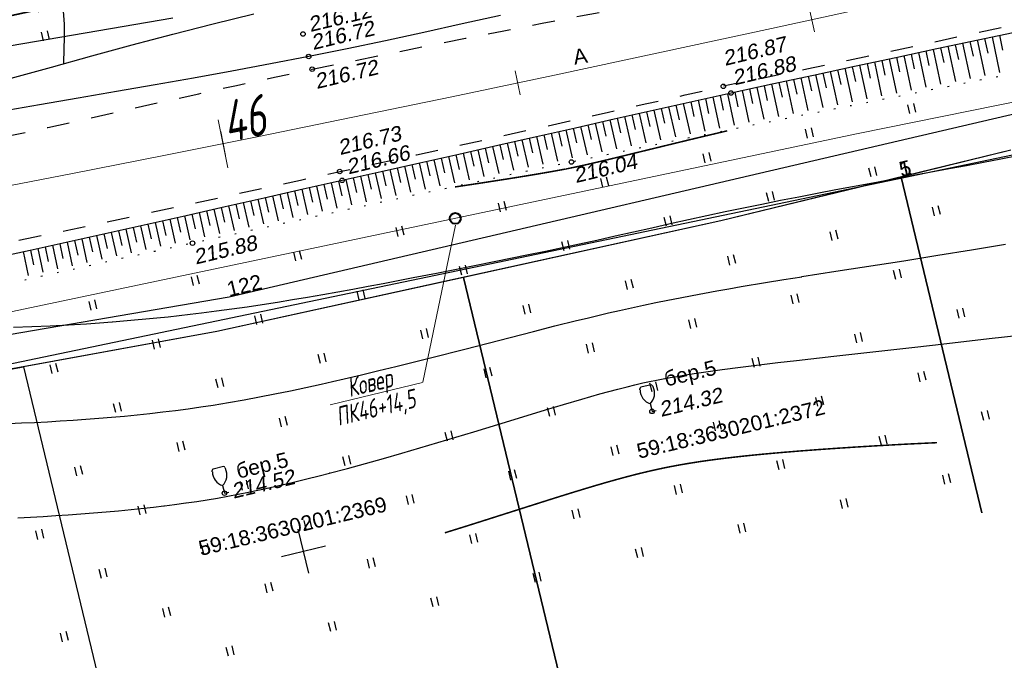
# Model space of a CAD drawing. Header units: millimetres. Extents: x -10 to 1169, y 1 to 1686.
# Tile 93 of 224: x 779 to 844, y 106 to 149. Entities that reach past the tile are written whole.
import ezdxf
from ezdxf.enums import TextEntityAlignment as Align
from ezdxf.lldxf.tags import DXFTag

# ---------------------------------------------------------------- set-up
doc = ezdxf.new("R2010")
doc.units = ezdxf.units.MM
for name, pattern in [('ADOT1', [1, 0, -1]), ('AHIDDEN2', [3, 1.5, -1.5]), ('PHANTOM2', [1.25, 0.625, -0.125, 0.125, -0.125, 0.125, -0.125])]:
    doc.linetypes.add(name, pattern=pattern)
for name, color, linetype in [('CONTURS', 7, 'Continuous'), ('COORDS', 7, 'Continuous'), ('GPR_PICK', 7, 'Continuous'), ('IZOLINES', 32, 'Continuous'), ('PDIGIT', 170, 'Continuous'), ('PICKETS', 7, 'Continuous'), ('ОБЪЕКТЫ_АВТОДОРОГ', 7, 'Continuous'), ('УЧАСТКИ', 7, 'Continuous')]:
    doc.layers.add(name, color=color, linetype=linetype)
doc.layers.add('СВЯЗЬ', color=170, linetype='Связь', lineweight=30)
doc.styles.add('GPR', font='isocpeui.ttf', dxfattribs={"width": 0.8})
doc.styles.get("Standard").update_dxf_attribs({"font": 'arial.ttf'})
tags = doc.linetypes.add('газ', pattern='A,42.7,-5.08,["Г",Standard,S=2.54,R=0,X=-2.54,Y=-1.27],-3.81', length=51.59).pattern_tags.tags
tags[6] = DXFTag(74, 10)
doc.linetypes.add('Связь', pattern='A,12.5,[130,ltypeshp.shx,S=1,R=-30,X=0,Y=0.9],1,[130,ltypeshp.shx,S=1,R=-30,X=0,Y=0.9],1,[130,ltypeshp.shx,S=1,R=-30,X=0,Y=0.9],4.5', length=19)

# ---------------------------------------------------------------- blocks, each defined once
blk = doc.blocks.new('133')
at = {"layer": 'CONTURS', "color": 7, "linetype": 'Continuous', "const_width": 0.2}
for points in [[(-11, 0), (-2, 0)], [(0, 0), (9, 0)]]:
    blk.add_lwpolyline(points, dxfattribs=at)
at = {"layer": 'CONTURS', "color": 7, "linetype": 'Continuous', "const_width": 0.5}
blk.add_lwpolyline([(-6.79, 0, 1), (-6.29, 0, 1)], format="xyb", close=True, dxfattribs=at)
blk = doc.blocks.new('401')
at = {"layer": 'CONTURS'}
for p, q in [((0, 0), (0, 1.2)), ((0.8, 0), (0.8, 1.2))]:
    blk.add_line(p, q, dxfattribs=at)
blk = doc.blocks.new('390_2')
at = {"layer": 'CONTURS', "color": 7}
for p, q in [((0.7, 3.47), (-0.69, 3.47)), ((0, 1.06), (0, 0.03)), ((0.02, 0), (0.58, 0))]:
    blk.add_line(p, q, dxfattribs=at)
at = {"layer": 'CONTURS', "color": 7, "linetype": 'Continuous'}
for centre, radius, start, end in [((1.01, 2.72), 1.95, 167.2459, 239.376), ((-19.94, 7.46), 19.52, 347.2459, 347.6983), ((-0.65, 3.26), 0.22, 101.9408, 167.6983), ((-0.69, 3.45), 0.0195, 90, 101.9408), ((-1.01, 2.72), 1.95, 300.624, 12.7541), ((0.65, 3.26), 0.22, 12.3017, 76.9673), ((19.94, 7.46), 19.52, 192.3017, 192.7541)]:
    blk.add_arc(centre, radius, start, end, dxfattribs=at)
blk = doc.blocks.new('пкк')
at = {"layer": 'ОБЪЕКТЫ_АВТОДОРОГ', "lineweight": 15, "ltscale": 200}
blk.add_line((-0.011, -0.822), (-0.008, 0.805), dxfattribs=at)
blk = doc.blocks.new('пк')
at = {"layer": 'ОБЪЕКТЫ_АВТОДОРОГ', "linetype": 'Continuous', "lineweight": 25, "xscale": 2, "yscale": 2, "zscale": 2}
blk.add_blockref('пкк', (0.003, 0.008), dxfattribs=at)

msp = doc.modelspace()

# ---------------------------------------------------------------- linework, layer by layer
at = {"linetype": 'Continuous', "lineweight": 40}
msp.add_circle((807.51397, 135.5414), 0.36213, dxfattribs=at)
msp.add_circle((807.51397, 135.5414), 0.36213, dxfattribs=at)
at = {"layer": 'CONTURS', "color": 1, "linetype": 'газ', "lineweight": 15}
for p, q in [((834.30592, 141.19261), (897.93679, 154.00682)), ((740.35552, 121.40572), (834.30592, 141.19261))]:
    msp.add_line(p, q, dxfattribs=at)
at = {"layer": 'CONTURS', "lineweight": -2}
for p, q in [((842.2271, 147.40546), (842.72905, 145.04672)), ((842.71619, 147.50936), (842.92428, 146.53125)), ((843.20527, 147.61327), (843.70937, 145.24319)), ((843.69436, 147.71716), (843.90237, 146.73903)), ((838.8038, 146.67677), (839.0125, 145.69879)), ((839.2928, 146.78108), (839.78752, 144.46165)), ((839.78184, 146.88519), (839.99034, 145.90717)), ((840.27088, 146.9893), (840.76792, 144.65665)), ((840.75994, 147.09334), (840.96826, 146.11528)), ((841.24899, 147.19738), (841.74845, 144.85168)), ((841.73805, 147.30142), (841.94625, 146.32333)), ((835.86998, 146.05011), (836.07946, 145.0723)), ((836.35889, 146.15483), (836.84601, 143.8794)), ((836.84785, 146.25933), (837.05703, 145.28145)), ((837.33681, 146.36383), (837.82639, 144.07343)), ((837.82581, 146.46814), (838.03472, 145.49021)), ((838.3148, 146.57245), (838.80693, 144.26748)), ((832.93678, 145.42056), (833.14733, 144.44298)), ((833.42558, 145.52581), (833.90482, 143.29854)), ((833.91441, 145.63088), (834.12456, 144.65321)), ((834.40325, 145.73595), (834.88507, 143.4921)), ((834.89216, 145.84067), (835.10194, 144.86292)), ((835.38107, 145.94539), (835.86551, 143.6857)), ((830.00439, 144.78723), (830.2164, 143.80996)), ((830.49305, 144.89315), (830.96435, 142.71768)), ((830.98172, 144.99897), (831.19318, 144.02159)), ((831.47039, 145.1048), (831.94431, 142.91127)), ((831.95919, 145.21005), (832.17015, 144.23256)), ((832.44798, 145.3153), (832.92451, 143.10492)), ((827.07302, 144.14923), (827.28675, 143.17234)), ((827.5615, 144.25595), (828.02481, 142.13539)), ((828.04998, 144.36267), (828.26315, 143.38565)), ((828.53846, 144.46939), (829.00471, 142.3296)), ((829.0271, 144.57535), (829.23969, 143.59821)), ((829.51574, 144.68131), (829.98442, 142.52377)), ((823.65461, 143.39793), (824.1062, 141.35438)), ((824.14288, 143.5056), (824.35838, 142.52909)), ((824.63115, 143.61327), (825.08585, 141.55014)), ((825.11942, 143.72094), (825.33436, 142.74431)), ((825.60769, 143.82861), (826.06554, 141.74547)), ((826.09611, 143.93556), (826.31045, 142.9588)), ((826.58454, 144.04252), (827.045, 141.94075)), ((820.72603, 142.74724), (821.16798, 140.76319)), ((821.2141, 142.8558), (821.43127, 141.87967)), ((821.70217, 142.96437), (822.14748, 140.96047)), ((822.19024, 143.07294), (822.40691, 142.0967)), ((822.67831, 143.18151), (823.12697, 141.15745)), ((823.16646, 143.28972), (823.38255, 142.31334)), ((817.79861, 142.09131), (818.23059, 140.16575)), ((818.28649, 142.20075), (818.50516, 141.22495)), ((818.77436, 142.31019), (819.20981, 140.36494)), ((819.26227, 142.41947), (819.48049, 141.44357)), ((819.75019, 142.52875), (820.18899, 140.56408)), ((820.23811, 142.63799), (820.45581, 141.66198)), ((814.87195, 141.43203), (815.29368, 139.56016)), ((815.35969, 141.54205), (815.57935, 140.56648)), ((815.84744, 141.65208), (816.27271, 139.76204)), ((816.33523, 141.76189), (816.55461, 140.78625)), ((816.82302, 141.8717), (817.25171, 139.96391)), ((817.31082, 141.9815), (817.52988, 141.00579)), ((812.4334, 140.88113), (812.65358, 139.90567)), ((812.92108, 140.99143), (813.33626, 139.15159)), ((813.4088, 141.10158), (813.62885, 140.12609)), ((813.89652, 141.21173), (814.31499, 139.35603)), ((814.38423, 141.32188), (814.60412, 140.34635)), ((809.5073, 140.21936), (809.72757, 139.24392)), ((809.99499, 140.32964), (810.40053, 138.5339)), ((810.48267, 140.43993), (810.70296, 139.46449)), ((810.97036, 140.55022), (811.37911, 138.74025)), ((811.45804, 140.66052), (811.6783, 139.68508)), ((811.94572, 140.77083), (812.3576, 138.94657)), ((806.58105, 139.55824), (806.80095, 138.58272)), ((807.06879, 139.6683), (807.46525, 137.91027)), ((807.55651, 139.77842), (807.77658, 138.80294)), ((808.04424, 139.88854), (808.44372, 138.11845)), ((808.53192, 139.99882), (808.75212, 139.02336)), ((809.01961, 140.10909), (809.42212, 138.3264)), ((803.65435, 138.89914), (803.87362, 137.92348)), ((804.14218, 139.0088), (804.53046, 137.28184)), ((804.63001, 139.11845), (804.84947, 138.14283)), ((805.11784, 139.22811), (805.50862, 137.49171)), ((805.60558, 139.33815), (805.82526, 138.36258)), ((806.09332, 139.44819), (806.48698, 137.701)), ((800.72689, 138.24344), (800.94576, 137.26768)), ((801.21485, 138.35251), (801.59665, 136.65028)), ((801.70281, 138.46157), (801.92171, 137.48583)), ((802.19077, 138.57064), (802.57433, 136.86126)), ((802.67865, 138.68007), (802.8977, 137.70435)), ((803.16652, 138.78949), (803.55242, 137.07156)), ((797.79936, 137.58802), (798.01883, 136.6124)), ((798.28725, 137.69737), (798.66495, 136.01696)), ((798.77517, 137.80665), (798.99434, 136.83096)), ((799.26308, 137.91592), (799.64196, 136.22827)), ((799.751, 138.02515), (799.96997, 137.04942)), ((800.23893, 138.13437), (800.61917, 136.43935)), ((794.87289, 136.9279), (795.09316, 135.95246)), ((795.36057, 137.0382), (795.73421, 135.38275)), ((795.84829, 137.14832), (796.06834, 136.17283)), ((796.33602, 137.25843), (796.71122, 135.59424)), ((796.82374, 137.36855), (797.04354, 136.39301)), ((797.31146, 137.47867), (797.68815, 135.80569)), ((791.94706, 136.26494), (792.16751, 135.28955)), ((792.43469, 136.37547), (792.80252, 134.74836)), ((792.92232, 136.486), (793.14281, 135.51061)), ((793.40995, 136.59654), (793.77993, 134.95983)), ((793.89757, 136.70707), (794.11801, 135.73167)), ((794.3852, 136.8176), (794.75717, 135.17127)), ((789.02114, 135.60236), (789.24084, 134.62679)), ((789.50887, 135.71244), (789.86904, 134.1146)), ((789.99652, 135.82291), (790.21657, 134.84742)), ((790.48416, 135.93338), (790.84706, 134.32594)), ((790.97179, 136.0439), (791.19211, 135.06847)), ((791.45942, 136.15442), (791.82489, 134.53711)), ((786.09438, 134.94353), (786.31236, 133.96757)), ((786.5823, 135.05274), (786.935, 133.47629)), ((787.07013, 135.16243), (787.2888, 134.18663)), ((787.55795, 135.27211), (787.91311, 133.68989)), ((788.04568, 135.38219), (788.26494, 134.40653)), ((788.53341, 135.49227), (788.89116, 133.90227)), ((783.16607, 134.29161), (783.38115, 133.31501)), ((783.65428, 134.39953), (784.00074, 132.83082)), ((784.14244, 134.5077), (784.35866, 133.53136)), ((784.6306, 134.61588), (784.979, 133.04692)), ((785.11853, 134.72509), (785.33573, 133.74897)), ((785.60645, 134.83431), (785.95711, 133.26163)), ((780.23554, 133.64975), (780.44675, 132.67231)), ((780.72413, 133.75595), (781.0655, 132.18137)), ((781.21273, 133.86215), (781.42523, 132.88499)), ((781.70132, 133.96834), (782.04384, 132.39815)), ((782.18959, 134.07601), (782.4034, 133.09914)), ((782.67786, 134.18368), (783.02245, 132.61462)), ((778.76931, 133.33326), (779.108, 131.74783)), ((779.25813, 133.43841), (779.46786, 132.46065)), ((779.74695, 133.54355), (780.08702, 131.96455))]:
    msp.add_line(p, q, dxfattribs=at)
at = {"layer": 'CONTURS', "lineweight": 15}
for p, q in [((805.35484, 124.64677), (807.52349, 135.08245)), ((799.18891, 123.1466), (805.32945, 124.62107))]:
    msp.add_line(p, q, dxfattribs=at)
at = {"layer": 'CONTURS', "linetype": 'AHIDDEN2', "flags": 128}
for points in [[(896.55557, 159.75901), (896.17274, 159.67612), (893.5076, 159.10412), (890.84097, 158.53949), (888.63602, 158.08053), (886.42974, 157.62772), (884.2226, 157.17886), (882.01508, 156.73173), (879.80769, 156.28411), (877.60089, 155.8338), (875.39518, 155.37857), (873.19104, 154.91622), (870.98896, 154.44452), (868.78942, 153.96127), (867.21182, 153.6055), (865.63578, 153.24268), (864.06095, 152.87442), (862.48696, 152.50233), (860.91346, 152.12802), (859.34009, 151.7531), (857.76649, 151.37917), (856.19232, 151.00785), (854.6172, 150.64074), (853.04078, 150.27945), (850.27708, 149.65575), (847.51195, 149.0384), (844.7454, 148.4274), (841.97743, 147.82275), (839.20803, 147.22445), (836.4372, 146.6325), (833.66495, 146.0469), (830.89128, 145.46765), (828.11618, 144.89475), (825.33966, 144.3282)], [(736.12683, 133.37263), (739.81607, 133.9641), (743.50219, 134.57125), (747.18519, 135.19406), (750.86508, 135.83256), (754.54185, 136.48672), (758.21551, 137.15656), (761.88605, 137.84207), (765.55347, 138.54325), (769.21778, 139.26011), (772.87897, 139.99264), (775.39641, 140.51178), (777.91057, 141.04729), (780.42221, 141.59534), (782.93212, 142.1521), (785.44108, 142.71372), (787.94984, 143.27639), (790.45919, 143.83626), (792.96991, 144.38951), (795.48277, 144.9323), (797.99853, 145.46079), (800.54418, 145.98382), (803.09095, 146.50139), (805.63885, 147.01349), (808.18788, 147.52012), (810.73804, 148.02128), (813.28933, 148.51698), (815.84175, 149.0072), (818.3953, 149.49197), (820.94998, 149.97126), (823.50578, 150.44508)], [(737.22679, 126.29482), (740.89589, 126.9315), (744.56289, 127.57866), (748.2278, 128.23631), (751.89062, 128.90445), (755.55135, 129.58308), (759.20998, 130.27221), (762.86651, 130.97182), (766.52095, 131.68192), (770.1733, 132.40252), (773.82355, 133.1336), (776.42858, 133.66338), (779.03217, 134.20054), (781.63447, 134.74422), (784.23565, 135.29354), (786.83587, 135.84763), (789.43529, 136.4056), (792.03407, 136.9666), (794.63238, 137.52975), (797.23037, 138.09417), (799.82821, 138.65899), (802.38166, 139.21531), (804.9346, 139.77398), (807.48702, 140.33501), (810.03894, 140.8984), (812.59034, 141.46414), (815.14123, 142.03224), (817.69161, 142.6027), (820.24147, 143.17551), (822.79082, 143.75068), (825.33966, 144.3282)]]:
    msp.add_lwpolyline(points, dxfattribs=at)
at = {"layer": 'CONTURS', "linetype": 'ADOT1', "flags": 128}
msp.add_lwpolyline([(897.48967, 155.86891), (897.25868, 155.82277), (894.52038, 155.27342), (891.78244, 154.72223), (889.04476, 154.16971), (886.30725, 153.61637), (883.5698, 153.06272), (880.83231, 152.50926), (878.09469, 151.95649), (874.87017, 151.30498), (871.64601, 150.65172), (868.4221, 149.99716), (865.19836, 149.34178), (861.9747, 148.68604), (858.75101, 148.0304), (855.52721, 147.37532), (852.3032, 146.72128), (849.07889, 146.06873), (845.85419, 145.41814), (842.79279, 144.80452), (839.73046, 144.19543), (836.66753, 143.58926), (833.60433, 142.98442), (830.54119, 142.3793), (827.47845, 141.77229), (824.41643, 141.16181), (821.35546, 140.54624), (818.29587, 139.92399), (815.23799, 139.29346), (812.71531, 138.76652), (810.19361, 138.2348), (807.67275, 137.69902), (805.15258, 137.1599), (802.63296, 136.61817), (800.11373, 136.07453), (797.59475, 135.52972), (795.07587, 134.98445), (792.55695, 134.43945), (790.03783, 133.89543), (787.50382, 133.3452), (784.971, 132.78922), (782.43893, 132.22964), (779.90715, 131.66863), (777.37523, 131.10836), (774.84273, 130.551), (772.30919, 129.99871), (769.77418, 129.45365), (767.23725, 128.918), (764.69796, 128.39392), (762.06555, 127.86129), (759.43171, 127.33564), (756.79644, 126.81699), (754.15976, 126.30533), (751.52165, 125.80066), (748.88212, 125.30298), (746.24117, 124.8123), (743.59879, 124.3286), (740.95499, 123.85189), (738.30977, 123.38218)], dxfattribs=at)
at = {"layer": 'CONTURS', "linetype": 'Continuous', "flags": 128}
for points in [[(810.5173, 149.04186), (807.9712, 148.47362), (805.4238, 147.91196), (802.87432, 147.36072), (800.32199, 146.82373), (797.76603, 146.30483), (795.21728, 145.81043), (792.66447, 145.3365), (790.10856, 144.87814), (787.55052, 144.43046), (784.99133, 143.98858), (782.43196, 143.5476), (779.87338, 143.10264), (777.31655, 142.64881)], [(777.9828, 144.87673), (780.66832, 145.60521), (783.35201, 146.34184), (786.03629, 147.07546), (788.72362, 147.79489), (791.41643, 148.48895), (794.11716, 149.14647)], [(776.64943, 132.88227), (779.2478, 133.43506), (781.84388, 133.99933), (784.43811, 134.57279), (787.03096, 135.15317), (789.62286, 135.73817), (792.21428, 136.32551), (794.80567, 136.91291), (797.39748, 137.49809), (799.99016, 138.07877), (802.57673, 138.65691), (805.16261, 139.23817), (807.74802, 139.82157), (810.33318, 140.40611), (812.9183, 140.9908), (815.5036, 141.57468), (818.08929, 142.15675), (820.6756, 142.73602), (823.26273, 143.31151), (825.85092, 143.88224), (828.58828, 144.48027), (831.32662, 145.07384), (834.06577, 145.66367), (836.80559, 146.25051), (839.5459, 146.83507), (842.28655, 147.4181), (845.02737, 148.00033)]]:
    msp.add_lwpolyline(points, dxfattribs=at)
at = {"layer": 'COORDS', "lineweight": -2}
for p, q in [((797.77385, 111.95731), (797.07339, 114.87439)), ((795.96508, 113.06563), (798.88216, 113.76608))]:
    msp.add_line(p, q, dxfattribs=at)
at = {"layer": 'IZOLINES'}
for points in [[(778.52376, 154.11143), (778.91107, 153.80748), (779.2848, 153.48756), (779.64143, 153.14946), (779.97661, 152.79109), (780.2853, 152.41093), (780.56225, 152.00856), (780.80292, 151.58509), (781.00446, 151.14324), (781.16652, 150.68682), (781.29128, 150.21992), (781.37698, 149.78154), (781.43967, 149.32501), (781.44025, 149.31976), (781.44141, 149.30926), (781.43848, 149.31877), (781.5017, 148.46509), (781.51345, 147.60987), (781.46563, 145.9007), (781.46243, 145.81789), (781.46243, 145.81788)], [(778.14593, 128.30439), (779.35878, 128.34942), (780.57122, 128.40379), (781.78316, 128.46792), (782.99448, 128.54218), (783.84548, 128.60066), (784.70535, 128.66517), (784.70861, 128.66542), (784.70801, 128.66484), (785.45014, 128.72554), (786.19195, 128.78988), (786.93337, 128.85844), (787.67438, 128.93123), (788.41496, 129.00824), (789.15507, 129.08947), (789.89263, 129.17461), (790.62963, 129.26383), (790.62957, 129.26422), (791.64171, 129.39298), (792.6528, 129.5295), (793.6629, 129.67312), (794.67198, 129.82355), (795.68008, 129.9804), (796.68721, 130.14324), (797.69342, 130.31159), (798.69877, 130.48497), (799.70332, 130.66288), (800.70714, 130.84482), (801.71031, 131.03032), (802.7129, 131.21891), (804.7166, 131.60372), (806.26276, 131.90633), (807.81793, 132.21452), (807.82062, 132.21506), (807.82118, 132.21559), (810.09996, 132.67253), (812.37716, 133.13717), (813.51373, 133.37313), (814.64955, 133.61269), (815.78334, 133.85627), (816.9155, 134.10415), (816.91515, 134.10453), (818.13538, 134.3757), (820.57431, 134.92485), (821.79409, 135.19805), (823.01458, 135.46799), (824.23602, 135.73357), (825.45853, 135.99417), (826.68212, 136.24959), (827.90676, 136.49988), (829.13238, 136.74531), (830.35888, 136.98628), (831.58614, 137.22329), (832.81406, 137.45689), (835.27135, 137.91631), (838.09268, 138.43667), (838.08797, 138.43527), (840.36677, 138.8571), (841.50574, 139.07034), (842.64409, 139.28679), (843.78155, 139.50787), (844.91774, 139.73525)], [(777.82147, 121.90649), (778.67652, 121.94136), (779.53138, 121.98047), (780.38599, 122.02444), (781.24032, 122.0734), (782.09432, 122.12752), (782.94796, 122.18699), (783.80117, 122.25203), (784.65391, 122.32288), (785.5061, 122.39985), (786.35766, 122.48325), (787.20851, 122.57344), (788.05855, 122.67078), (788.90766, 122.77565), (789.75574, 122.88839), (790.5848, 123.00661), (791.41289, 123.13275), (791.413, 123.13277), (791.41298, 123.13299), (792.4432, 123.3009), (793.47137, 123.48067), (794.49755, 123.67127), (795.52182, 123.87171), (796.54429, 124.08098), (797.5651, 124.2981), (798.58439, 124.52221), (799.35082, 124.69504), (800.12497, 124.87302), (800.12764, 124.87364), (800.12763, 124.87364), (801.27638, 125.14346), (802.42378, 125.41896), (803.56998, 125.69933), (804.71517, 125.98382), (805.85949, 126.27172), (808.14625, 126.85498), (812.71753, 128.03021), (814.14104, 128.39082), (815.5662, 128.74479), (816.27962, 128.91834), (816.99372, 129.08907), (817.70856, 129.2566), (818.42859, 129.42159), (818.42876, 129.42163), (818.42878, 129.42154), (819.23407, 129.60135), (820.04047, 129.77603), (820.84795, 129.94557), (821.65647, 130.11004), (822.46596, 130.26963), (823.27632, 130.42463), (824.08748, 130.57538), (824.89935, 130.72227), (825.71182, 130.86569), (826.52484, 131.00601), (828.15217, 131.27884), (829.36258, 131.47619), (830.56415, 131.66857), (830.56248, 131.66884), (832.82081, 132.02373), (837.33804, 132.72988), (839.59562, 133.0895), (841.85189, 133.45715), (844.10693, 133.83222)], [(778.43039, 115.64163), (779.26816, 115.6831), (780.10568, 115.72915), (780.94291, 115.77988), (781.77984, 115.83539), (782.61641, 115.89583), (783.45258, 115.96137), (784.28831, 116.0322), (785.12355, 116.10852), (785.95822, 116.19057), (786.79226, 116.27865), (787.434, 116.35078), (788.1384, 116.43456), (788.16712, 116.43808), (788.16717, 116.43809), (788.16727, 116.4381), (788.16648, 116.43794), (788.85022, 116.5244), (789.59484, 116.62435), (789.62249, 116.62819), (789.62253, 116.6282), (789.62262, 116.62822), (790.31571, 116.72743), (791.00786, 116.83285), (791.69887, 116.9453), (792.38832, 117.06664), (793.0759, 117.19791), (793.76199, 117.33665), (794.26521, 117.4426), (794.7227, 117.54171), (794.70707, 117.53881), (795.68823, 117.75878), (796.66707, 117.98873), (797.64387, 118.22711), (798.4589, 118.43219), (799.14748, 118.60949), (799.12877, 118.60414), (800.33716, 118.92385), (801.54326, 119.25199), (802.74719, 119.58798), (803.94913, 119.93092), (805.14932, 120.27993), (806.34797, 120.63416), (807.54532, 120.99275), (808.74163, 121.35479), (811.13233, 122.08512), (813.52315, 122.81505), (814.71998, 123.1753), (815.9188, 123.52881), (816.51929, 123.70184), (817.12071, 123.87155), (817.72327, 124.03714), (818.32719, 124.19764), (818.9327, 124.35187), (819.45859, 124.47932), (819.98673, 124.60039), (819.98705, 124.60046), (819.98701, 124.60057), (820.43829, 124.69803), (820.89061, 124.79045), (821.34388, 124.87797), (821.79797, 124.96106), (822.25275, 125.04021), (822.70811, 125.1159), (823.4, 125.2251), (823.39511, 125.22441), (824.01321, 125.31692), (824.63187, 125.40561), (825.25098, 125.491), (826.49027, 125.6537), (827.73061, 125.80804), (828.97169, 125.95624), (830.21328, 126.10003), (832.69737, 126.37959), (837.66628, 126.93228), (839.4515, 127.13469), (843.02091, 127.54855), (845.05075, 127.7852)]]:
    msp.add_lwpolyline(points, dxfattribs=at)
at = {"layer": 'IZOLINES', "const_width": 0.1}
for points in [[(807.48894, 137.63357), (809.26876, 137.90168), (811.04731, 138.17796), (811.93591, 138.32037), (812.82383, 138.46687), (813.71079, 138.61897), (814.21324, 138.70864), (814.72161, 138.80292), (814.72453, 138.80347), (814.72453, 138.80347), (814.72453, 138.80347), (814.72453, 138.80347), (814.72454, 138.80347), (814.72454, 138.80347), (814.72419, 138.80314), (815.35663, 138.92813), (815.35608, 138.9281), (815.96722, 139.05876), (816.57687, 139.19612), (817.18556, 139.33766), (818.40112, 139.62834), (820.82935, 140.22162), (822.95652, 140.7391), (824.1553, 141.02621), (825.51038, 141.34558), (825.59545, 141.36543), (825.59581, 141.36551)], [(806.82165, 114.63781), (808.01524, 115.00905), (809.20741, 115.38484), (811.58953, 116.14335), (813.97218, 116.90018), (815.1654, 117.27255), (816.36107, 117.63684), (816.96019, 117.8147), (817.56038, 117.98886), (818.16183, 118.15859), (818.76472, 118.32303), (819.36925, 118.48125), (819.97558, 118.63224), (820.58384, 118.77504), (821.19409, 118.90888), (821.80627, 119.03329), (822.42024, 119.14825), (823.03579, 119.25418), (823.65267, 119.35176), (824.27066, 119.44184), (824.88956, 119.52528), (825.5092, 119.60288), (826.12944, 119.67535), (826.75019, 119.74333), (827.37134, 119.80733), (827.99284, 119.86783), (829.23665, 119.97983), (830.48129, 120.08184), (831.72656, 120.17569), (832.97231, 120.26272), (834.21845, 120.34384), (835.46492, 120.41962), (836.71168, 120.49032), (837.95871, 120.55587), (839.55304, 120.6315)]]:
    msp.add_lwpolyline(points, dxfattribs=at)
at = {"layer": 'PICKETS', "color": 7, "lineweight": -2}
for centre in [(797.38442, 147.80417), (797.76603, 146.30483), (797.99853, 145.46079), (825.33966, 144.3282), (825.85092, 143.88224), (815.23799, 139.29346), (799.82821, 138.65899), (799.99016, 138.07877), (790.03783, 133.89543), (820.5982, 122.70962), (792.16186, 117.2719)]:
    msp.add_circle(centre, 0.15, dxfattribs=at)
at = {"layer": 'ОБЪЕКТЫ_АВТОДОРОГ', "color": 0, "linetype": 'PHANTOM2', "lineweight": 15, "ltscale": 200}
msp.add_lwpolyline([(776.07487, 137.38575), (782.06015, 138.53868), (788.13342, 139.73174), (794.33548, 140.97346), (800.70708, 142.27235), (807.28901, 143.63691), (814.12204, 145.07568), (821.2258, 146.59208), (828.53526, 148.16925), (835.96425, 149.78527), (843.42662, 151.4182), (850.83617, 153.0461), (858.10676, 154.64704), (865.15219, 156.19909), (871.88631, 157.68031), (878.23985, 159.073), (884.21119, 160.37646), (889.81561, 161.59419), (895.0684, 162.72973), (899.98483, 163.78659), (904.5802, 164.76829)], dxfattribs=at)
at = {"layer": 'СВЯЗЬ', "linetype": 'Связь', "lineweight": 30}
msp.add_lwpolyline([(1003.57598, 202.84445), (1000.59835, 168.59492), (871.56058, 145.36788), (758.87955, 121.88941), (650.69119, 102.74815), (634.99227, 95.47123), (608.47044, 71.07046), (595.48159, 81.85251), (592.27086, 95.54863), (488.2796, 98.86568), (399.41933, 99.46973), (387.05474, 101.26013), (366.57294, 107.95059), (359.87152, 108.23329), (347.43397, 102.66207), (313.42841, 119.67044), (255.91181, 144.33086), (205.82837, 165.32708), (141.73238, 199.93614), (116.10181, 212.96805)], dxfattribs=at)
at = {"layer": 'УЧАСТКИ', "color": 6, "linetype": 'Continuous', "lineweight": -2}
for p, q in [((792.46835, 130.32627), (897.72901, 154.87216)), ((788.72643, 148.86499), (653.67964, 125.75498)), ((844.45923, 140.07475), (825.17188, 135.38175)), ((844.45923, 140.07475), (837.1638, 138.29211)), ((837.1638, 138.29211), (825.17188, 135.38175)), ((837.1638, 138.29211), (842.52388, 115.96969)), ((842.52388, 115.96969), (837.1638, 138.29211)), ((825.17188, 135.38175), (791.66581, 128.01501)), ((825.17188, 135.38175), (808.06879, 131.61432)), ((808.06879, 131.61432), (791.66581, 128.01501)), ((814.59039, 104.49752), (808.06879, 131.61432)), ((808.06879, 131.61432), (814.59039, 104.49752)), ((656.42547, 107.03879), (792.46835, 130.32627)), ((791.66581, 128.01501), (759.09734, 122.09723)), ((791.66581, 128.01501), (778.80606, 125.67786)), ((766.89378, 123.50653), (778.80606, 125.67786)), ((778.80606, 125.67786), (785.57009, 97.50858)), ((778.80606, 125.67786), (785.57009, 97.50858))]:
    msp.add_line(p, q, dxfattribs=at)

# ---------------------------------------------------------------- block references
at = {"layer": 'CONTURS', "lineweight": -2}
for name, p, xscale, yscale, zscale, rotation in [('133', (776.41881, 148.68814), 0.5283520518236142, 0.5, 0.5283520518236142, 192.2341259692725), ('401', (780.13716, 147.34828), 0.4999999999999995, 0.4999999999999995, 0.4999999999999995, 13.50227474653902), ('401', (837.75054, 142.51717), 0.4999999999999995, 0.4999999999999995, 0.4999999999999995, 13.50227474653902), ('401', (830.94401, 140.88278), 0.4999999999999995, 0.4999999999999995, 0.4999999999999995, 13.50227474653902), ('401', (824.13749, 139.24839), 0.4999999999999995, 0.4999999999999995, 0.4999999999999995, 13.50227474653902), ('401', (835.16447, 138.29671), 0.4999999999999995, 0.4999999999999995, 0.4999999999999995, 13.50227474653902), ('401', (817.33097, 137.614), 0.4999999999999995, 0.4999999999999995, 0.4999999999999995, 13.50227474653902), ('401', (828.35795, 136.66232), 0.4999999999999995, 0.4999999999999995, 0.4999999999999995, 13.50227474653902), ('401', (810.52444, 135.97961), 0.4999999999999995, 0.4999999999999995, 0.4999999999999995, 13.50227474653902), ('401', (839.38493, 135.71064), 0.4999999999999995, 0.4999999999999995, 0.4999999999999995, 13.50227474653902), ('401', (821.55142, 135.02793), 0.4999999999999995, 0.4999999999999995, 0.4999999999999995, 13.50227474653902), ('401', (803.71792, 134.34523), 0.4999999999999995, 0.4999999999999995, 0.4999999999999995, 13.50227474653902), ('401', (832.5784, 134.07625), 0.4999999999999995, 0.4999999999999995, 0.4999999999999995, 13.50227474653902), ('401', (814.7449, 133.39355), 0.4999999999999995, 0.4999999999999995, 0.4999999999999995, 13.50227474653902), ('401', (796.91139, 132.71084), 0.4999999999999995, 0.4999999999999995, 0.4999999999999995, 13.50227474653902), ('401', (825.77188, 132.44187), 0.4999999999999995, 0.4999999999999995, 0.4999999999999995, 13.50227474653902), ('401', (807.93837, 131.75916), 0.4999999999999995, 0.4999999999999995, 0.4999999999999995, 13.50227474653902), ('401', (790.10487, 131.07645), 0.4999999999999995, 0.4999999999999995, 0.4999999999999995, 13.50227474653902), ('401', (836.79886, 131.49019), 0.4999999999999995, 0.4999999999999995, 0.4999999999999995, 13.50227474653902), ('401', (818.96535, 130.80748), 0.4999999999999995, 0.4999999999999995, 0.4999999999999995, 13.50227474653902), ('401', (801.13185, 130.12477), 0.4999999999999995, 0.4999999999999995, 0.4999999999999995, 13.50227474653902), ('401', (829.99233, 129.8558), 0.4999999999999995, 0.4999999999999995, 0.4999999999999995, 13.50227474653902), ('401', (783.29834, 129.44206), 0.4999999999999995, 0.4999999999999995, 0.4999999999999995, 13.50227474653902), ('401', (812.15883, 129.17309), 0.4999999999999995, 0.4999999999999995, 0.4999999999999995, 13.50227474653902), ('401', (794.32532, 128.49038), 0.4999999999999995, 0.4999999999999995, 0.4999999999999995, 13.50227474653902), ('401', (841.01931, 128.90412), 0.4999999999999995, 0.4999999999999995, 0.4999999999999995, 13.50227474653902), ('401', (823.18581, 128.22141), 0.4999999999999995, 0.4999999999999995, 0.4999999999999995, 13.50227474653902), ('401', (805.3523, 127.5387), 0.4999999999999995, 0.4999999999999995, 0.4999999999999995, 13.50227474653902), ('401', (834.21279, 127.26973), 0.4999999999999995, 0.4999999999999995, 0.4999999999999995, 13.50227474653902), ('401', (787.5188, 126.856), 0.4999999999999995, 0.4999999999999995, 0.4999999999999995, 13.50227474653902), ('401', (816.37929, 126.58702), 0.4999999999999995, 0.4999999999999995, 0.4999999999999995, 13.50227474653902), ('401', (798.54578, 125.90431), 0.4999999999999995, 0.4999999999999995, 0.4999999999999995, 13.50227474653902), ('401', (780.71227, 125.22161), 0.4999999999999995, 0.4999999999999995, 0.4999999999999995, 13.50227474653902), ('401', (827.40627, 125.63534), 0.4999999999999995, 0.4999999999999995, 0.4999999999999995, 13.50227474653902), ('401', (809.57276, 124.95263), 0.4999999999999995, 0.4999999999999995, 0.4999999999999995, 13.50227474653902), ('401', (838.43325, 124.68366), 0.4999999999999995, 0.4999999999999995, 0.4999999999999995, 13.50227474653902), ('401', (791.73926, 124.26993), 0.4999999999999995, 0.4999999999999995, 0.4999999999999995, 13.50227474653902), ('390_2', (820.5982, 122.70962), 0.4999999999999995, 0.4999999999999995, 0.4999999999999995, 13.50227474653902), ('401', (820.59974, 124.00095), 0.4999999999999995, 0.4999999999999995, 0.4999999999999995, 13.50227474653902), ('401', (784.93273, 122.63554), 0.4999999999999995, 0.4999999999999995, 0.4999999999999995, 13.50227474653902), ('401', (831.62672, 123.04927), 0.4999999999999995, 0.4999999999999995, 0.4999999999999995, 13.50227474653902), ('401', (813.79322, 122.36657), 0.4999999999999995, 0.4999999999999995, 0.4999999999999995, 13.50227474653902), ('401', (842.6537, 122.09759), 0.4999999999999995, 0.4999999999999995, 0.4999999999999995, 13.50227474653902), ('401', (795.95971, 121.68386), 0.4999999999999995, 0.4999999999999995, 0.4999999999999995, 13.50227474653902), ('401', (824.8202, 121.41489), 0.4999999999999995, 0.4999999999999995, 0.4999999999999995, 13.50227474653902), ('401', (806.98669, 120.73218), 0.4999999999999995, 0.4999999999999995, 0.4999999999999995, 13.50227474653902), ('401', (835.84718, 120.4632), 0.4999999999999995, 0.4999999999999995, 0.4999999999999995, 13.50227474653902), ('401', (789.15319, 120.04947), 0.4999999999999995, 0.4999999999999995, 0.4999999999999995, 13.50227474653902), ('401', (818.01367, 119.7805), 0.4999999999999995, 0.4999999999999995, 0.4999999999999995, 13.50227474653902), ('401', (800.18017, 119.09779), 0.4999999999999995, 0.4999999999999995, 0.4999999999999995, 13.50227474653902), ('401', (829.04065, 118.82882), 0.4999999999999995, 0.4999999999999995, 0.4999999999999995, 13.50227474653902), ('401', (782.34666, 118.41508), 0.4999999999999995, 0.4999999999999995, 0.4999999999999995, 13.50227474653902), ('390_2', (792.16186, 117.2719), 0.4999999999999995, 0.4999999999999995, 0.4999999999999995, 13.50227474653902), ('401', (811.20715, 118.14611), 0.4999999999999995, 0.4999999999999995, 0.4999999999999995, 13.50227474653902), ('401', (840.06763, 117.87714), 0.4999999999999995, 0.4999999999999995, 0.4999999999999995, 13.50227474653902), ('401', (793.37364, 117.4634), 0.4999999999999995, 0.4999999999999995, 0.4999999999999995, 13.50227474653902), ('401', (822.23413, 117.19443), 0.4999999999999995, 0.4999999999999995, 0.4999999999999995, 13.50227474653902), ('401', (804.40062, 116.51172), 0.4999999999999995, 0.4999999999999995, 0.4999999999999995, 13.50227474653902), ('401', (833.26111, 116.24275), 0.4999999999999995, 0.4999999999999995, 0.4999999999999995, 13.50227474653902), ('401', (786.56712, 115.82901), 0.4999999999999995, 0.4999999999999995, 0.4999999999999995, 13.50227474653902), ('401', (815.4276, 115.56004), 0.4999999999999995, 0.4999999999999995, 0.4999999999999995, 13.50227474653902), ('401', (797.5941, 114.87733), 0.4999999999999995, 0.4999999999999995, 0.4999999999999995, 13.50227474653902), ('401', (826.45459, 114.60836), 0.4999999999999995, 0.4999999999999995, 0.4999999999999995, 13.50227474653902), ('401', (779.76059, 114.19463), 0.4999999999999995, 0.4999999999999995, 0.4999999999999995, 13.50227474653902), ('401', (808.62108, 113.92565), 0.4999999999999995, 0.4999999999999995, 0.4999999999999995, 13.50227474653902), ('401', (790.78757, 113.24295), 0.4999999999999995, 0.4999999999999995, 0.4999999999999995, 13.50227474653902), ('401', (819.64806, 112.97397), 0.4999999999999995, 0.4999999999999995, 0.4999999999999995, 13.50227474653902), ('401', (801.81456, 112.29127), 0.4999999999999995, 0.4999999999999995, 0.4999999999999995, 13.50227474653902), ('401', (783.98105, 111.60856), 0.4999999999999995, 0.4999999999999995, 0.4999999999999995, 13.50227474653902), ('401', (812.84154, 111.33958), 0.4999999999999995, 0.4999999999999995, 0.4999999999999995, 13.50227474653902), ('401', (795.00803, 110.65688), 0.4999999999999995, 0.4999999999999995, 0.4999999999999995, 13.50227474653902), ('401', (806.03501, 109.7052), 0.4999999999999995, 0.4999999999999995, 0.4999999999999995, 13.50227474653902), ('401', (788.20151, 109.02249), 0.4999999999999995, 0.4999999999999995, 0.4999999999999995, 13.50227474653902), ('401', (799.22849, 108.07081), 0.4999999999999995, 0.4999999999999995, 0.4999999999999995, 13.50227474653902), ('401', (781.39498, 107.3881), 0.4999999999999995, 0.4999999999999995, 0.4999999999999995, 13.50227474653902), ('401', (792.42196, 106.43642), 0.4999999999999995, 0.4999999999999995, 0.4999999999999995, 13.50227474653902)]:
    msp.add_blockref(name, p, dxfattribs=dict(at, xscale=xscale, yscale=yscale, zscale=zscale, rotation=rotation))
at = {"layer": 'ОБЪЕКТЫ_АВТОДОРОГ', "color": 0, "linetype": 'PHANTOM2', "lineweight": 15}
for name, p, rotation in [('пкк', (831.2267, 148.75472), 12.27228492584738), ('пкк', (811.67164, 144.55972), 11.89050990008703), ('пк', (792.08344, 140.52258), 11.32154186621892), ('пкк', (792.08344, 140.52258), 11.32154186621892)]:
    msp.add_blockref(name, p, dxfattribs=dict(at, rotation=rotation))

# ---------------------------------------------------------------- texts
at = {"layer": 'CONTURS', "lineweight": -2}
for p in [(821.53646, 124.35502), (793.0758, 118.22909)]:
    msp.add_text('бер.5', height=1, rotation=13.5022747, dxfattribs=at).set_placement(p)
at = {"layer": 'GPR_PICK', "style": 'GPR', "width": 0.7}
for s, p in [('Ковер', (801.96569, 124.01281)), ('ПК46+14,5', (802.36172, 122.3635))]:
    msp.add_text(s, height=1.25, rotation=13.5022747, dxfattribs=at).set_placement(p, align=Align.CENTER)
at = {"layer": 'PDIGIT', "color": 7, "lineweight": -2, "oblique": 10}
for s, p in [('216.12', (797.86798, 147.9318)), ('216.72', (798.0595, 146.73731)), ('216.87', (825.449, 145.68088)), ('216.72', (798.30307, 144.14349)), ('216.88', (826.08441, 144.38441)), ('216.73', (799.84066, 139.74829)), ('216.66', (800.4114, 138.46598)), ('216.04', (815.52905, 137.8888)), ('215.88', (790.25318, 132.47259)), ('214.32', (821.20113, 122.34018)), ('214.52', (792.76479, 116.90246))]:
    msp.add_text(s, height=1, rotation=13.5022747, dxfattribs=at).set_placement(p)
at = {"layer": 'ОБЪЕКТЫ_АВТОДОРОГ', "lineweight": -2}
msp.add_text('А', height=1, rotation=9.5063049, dxfattribs=at).set_placement((815.44477, 145.76033))
at = {"layer": 'ОБЪЕКТЫ_АВТОДОРОГ', "style": 'GPR', "width": 0.7}
msp.add_text('46', height=2.722459, rotation=11.3215419, dxfattribs=at).set_placement((793.72883, 140.86714), align=Align.CENTER)
at = {"layer": 'УЧАСТКИ', "color": 6, "lineweight": -2}
for s, p in [('5', (837.1638, 138.29211)), ('1', (837.1638, 138.29211)), ('122', (792.46835, 130.32627))]:
    msp.add_text(s, height=1, rotation=13.5022747, dxfattribs=at).set_placement(p)
for s, p in [('59:18:3630201:2372', (825.83721, 121.5395)), ('59:18:3630201:2369', (796.70056, 115.07797))]:
    msp.add_text(s, height=1, rotation=13.5022747, dxfattribs=at).set_placement(p, align=Align.MIDDLE_CENTER)

doc.saveas('drawing.dxf')
